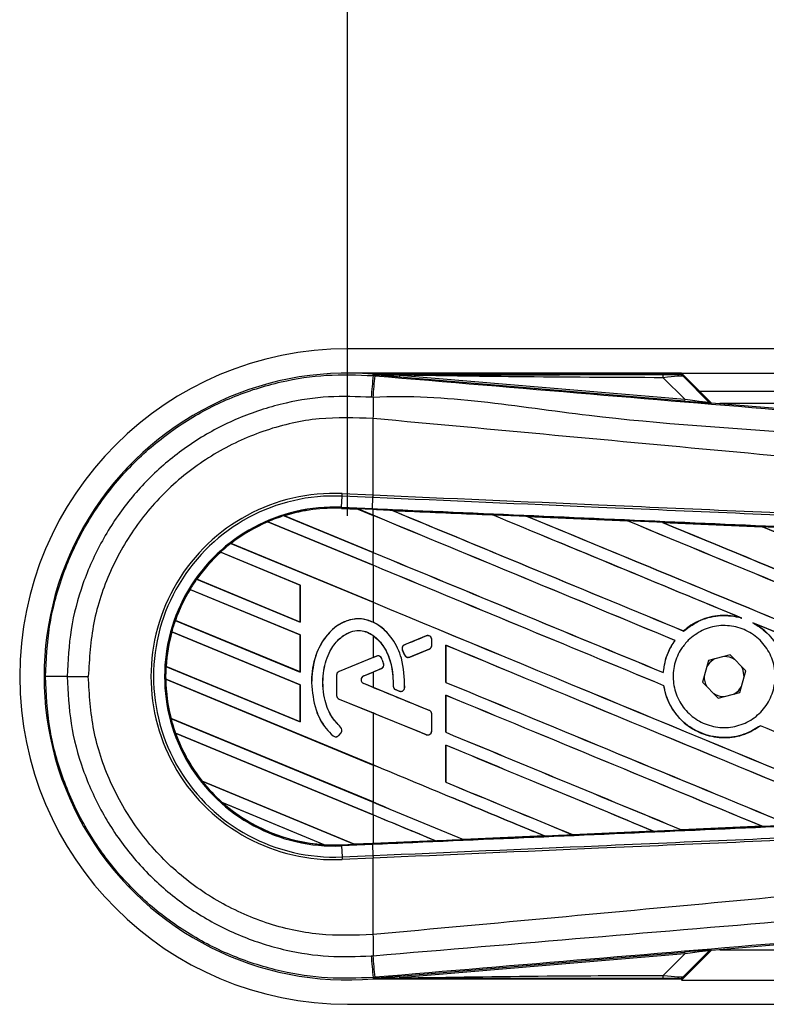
# Model space of a CAD drawing. Header units: millimetres. Extents: x 0 to 420, y 0 to 297.
# Tile 6 of 13: x 56 to 65, y 227 to 239. Entities that reach past the tile are written whole.
import ezdxf

# ---------------------------------------------------------------- set-up
doc = ezdxf.new("R2010")
doc.units = ezdxf.units.MM
doc.layers.add('QUOTE', color=174, linetype='Continuous')
doc.styles.add('SLDTEXTSTYLE3', font='TXT', dxfattribs={"width": 0.75})
doc.dimstyles.new('SLDDIMSTYLE0', dxfattribs={"dimtxt": 3, "dimasz": 3, "dimexe": 0, "dimexo": 0.0625, "dimgap": 0.75, "dimtad": 1, "dimlfac": 6.621921, "dimrnd": 1e-09, "dimzin": 12, "dimdsep": 46, "dimtxsty": 'SLDTEXTSTYLE3', "dimsah": 1, "dimcen": 0.09, "dimadec": 0, "dimazin": 3, "dimtfac": 1, "dimtdec": 3, "dimtofl": 0, "dimtmove": 0, "dimatfit": 3, "dimfxl": 0, "dimfrac": 2, "dimtolj": 1, "dimtzin": 12, "dimarcsym": 0})

# ---------------------------------------------------------------- blocks, each defined once
blk = doc.blocks.new('_D')
at = {"layer": 'QUOTE'}
for p, q in [((60.114, 232.667), (60.114, 249.166)), ((211.127, 232.667), (211.127, 249.166)), ((211.127, 247.166), (60.114, 247.166))]:
    blk.add_line(p, q, dxfattribs=at)
for points in [[(60.114, 247.166), (63.114, 246.666), (63.114, 247.666)], [(211.127, 247.166), (208.127, 247.666), (208.127, 246.666)]]:
    blk.add_solid(points, dxfattribs=at)
at = {"layer": 'QUOTE', "insert": (131.187, 251.034), "char_height": 3, "attachment_point": 1, "style": 'SLDTEXTSTYLE3'}
blk.add_mtext('1000', dxfattribs=at)

msp = doc.modelspace()

# ---------------------------------------------------------------- linework, layer by layer
at = {"color": 7, "linetype": 'Continuous', "lineweight": 25}
for p, q in [((205.4823, 234.7443), (60.1138, 234.7443)), ((64.2666, 234.4423), (60.1138, 234.4423)), ((64.2666, 234.4423), (205.3888, 234.4423)), ((64.6351, 234.0738), (64.2666, 234.4423)), ((60.4294, 234.4107), (60.4309, 234.4283)), ((60.4294, 234.4107), (60.4539, 234.4086)), ((60.4309, 234.4283), (60.4316, 234.4282)), ((60.4316, 234.4283), (60.4316, 234.4282)), ((60.4389, 234.421), (60.4316, 234.4283)), ((64.2597, 234.4283), (60.4316, 234.4283)), ((60.439, 234.4203), (60.4316, 234.4282)), ((60.439, 234.4203), (60.4389, 234.421)), ((60.7603, 234.4161), (60.7583, 234.3932)), ((64.3022, 234.0944), (60.7583, 234.3932)), ((60.7603, 234.4161), (64.3042, 234.1173)), ((64.3042, 234.1173), (64.0387, 234.3845)), ((64.6079, 234.0868), (64.2712, 234.4235)), ((64.287, 234.4023), (64.6055, 234.0817)), ((64.4932, 234.2158), (205.3888, 234.2158)), ((64.3042, 234.1173), (64.3022, 234.0944)), ((64.6055, 234.0817), (64.6079, 234.0868)), ((64.6361, 234.0737), (64.6338, 234.0686)), ((64.6361, 234.0737), (73.5937, 233.3184)), ((88.0513, 234.0648), (64.7423, 234.0648)), ((60.4292, 233.8768), (60.429, 233.8768)), ((60.4292, 232.926), (60.4292, 233.8768)), ((60.0382, 232.7733), (60.0442, 232.9107)), ((60.0442, 232.9107), (60.0456, 232.9428)), ((60.4278, 232.894), (60.0442, 232.9107)), ((60.0456, 232.9428), (60.4292, 232.926)), ((60.4226, 232.7565), (60.4286, 232.8939)), ((60.4278, 232.894), (60.4292, 232.926)), ((60.4286, 232.8939), (60.4278, 232.894)), ((60.43, 232.926), (60.4292, 232.926)), ((60.0376, 232.7601), (60.0382, 232.7733)), ((60.0376, 232.7601), (60.2391, 232.7513)), ((60.2392, 232.7513), (60.0376, 232.7601)), ((60.0376, 232.7601), (60.0376, 232.7601)), ((60.0376, 232.7601), (60.0376, 232.7588)), ((60.0376, 232.7588), (60.2408, 232.7499)), ((60.0382, 232.7733), (60.4226, 232.7565)), ((60.4221, 232.7433), (60.2391, 232.7513)), ((60.4292, 232.6726), (60.2391, 232.7513)), ((60.2408, 232.7499), (60.2392, 232.7513)), ((60.2408, 232.7499), (60.4292, 232.6719)), ((60.4292, 232.743), (60.4221, 232.7433)), ((60.4292, 232.6726), (60.4292, 232.743)), ((60.6707, 232.7324), (60.6705, 232.7325)), ((60.6707, 232.7324), (60.6761, 232.7309)), ((59.3261, 232.6682), (60.4292, 232.2113)), ((59.3262, 232.6682), (59.3261, 232.6682)), ((59.329, 232.6677), (59.3262, 232.6682)), ((60.4292, 232.212), (59.329, 232.6677)), ((60.4292, 232.6719), (60.4292, 232.212)), ((61.9155, 232.678), (61.9156, 232.6779)), ((61.9172, 232.6766), (61.9156, 232.6779)), ((62.3478, 232.659), (63.5923, 232.6043)), ((62.3479, 232.6589), (62.3478, 232.659)), ((62.3479, 232.6589), (62.3533, 232.6574)), ((63.5923, 232.6043), (63.5925, 232.6042)), ((63.5941, 232.6028), (63.5925, 232.6042)), ((59.1217, 232.593), (59.1226, 232.592)), ((59.1217, 232.593), (59.1217, 232.593)), ((60.4292, 232.0514), (59.1217, 232.593)), ((59.1226, 232.592), (60.4292, 232.0507)), ((64.0265, 232.5851), (65.2695, 232.5302)), ((64.0268, 232.585), (64.0265, 232.5851)), ((64.0268, 232.585), (64.0322, 232.5835)), ((65.2695, 232.5302), (65.2699, 232.53)), ((65.2714, 232.5287), (65.2699, 232.53)), ((58.6618, 232.3222), (60.4292, 231.5902)), ((58.6619, 232.3222), (58.6618, 232.3222)), ((58.6638, 232.3221), (58.6619, 232.3222)), ((60.4292, 231.5909), (58.6638, 232.3221)), ((59.5244, 231.8051), (58.5345, 232.2151)), ((58.5345, 232.2151), (58.5346, 232.2151)), ((58.5346, 232.2151), (58.5354, 232.2141)), ((58.5354, 232.2141), (59.5231, 231.8049)), ((60.4292, 232.0514), (60.4292, 232.2113)), ((60.4292, 232.0507), (60.4292, 231.5909)), ((58.2361, 231.8774), (59.5244, 231.3438)), ((58.2362, 231.8774), (58.2361, 231.8774)), ((58.2378, 231.8775), (58.2362, 231.8774)), ((59.5231, 231.3451), (58.2378, 231.8775)), ((59.5244, 231.1839), (58.1537, 231.7517)), ((58.1537, 231.7517), (58.1538, 231.7517)), ((58.1538, 231.7517), (58.1546, 231.7506)), ((58.1546, 231.7506), (59.5231, 231.1838)), ((59.5244, 231.8051), (59.5231, 231.8049)), ((59.5231, 231.8049), (59.5231, 231.3451)), ((59.5244, 231.3438), (59.5244, 231.8051)), ((60.4292, 231.5902), (60.4292, 231.3431)), ((64.9995, 231.3991), (65.0164, 231.3928)), ((57.9726, 231.3662), (57.9712, 231.3661)), ((57.9712, 231.3661), (59.5244, 230.7227)), ((57.9712, 231.3661), (57.9712, 231.3661)), ((59.5231, 230.7239), (57.9726, 231.3662)), ((59.5231, 231.3451), (59.5244, 231.3438)), ((65.1532, 231.3361), (65.1697, 231.3286)), ((59.5244, 230.5628), (57.9267, 231.2246)), ((57.9267, 231.2246), (57.9277, 231.2235)), ((57.9267, 231.2246), (57.9267, 231.2246)), ((57.9277, 231.2235), (59.5231, 230.5626)), ((59.5244, 231.1839), (59.5231, 231.1838)), ((59.5231, 231.1838), (59.5231, 230.7239)), ((59.5244, 230.7227), (59.5244, 231.1839)), ((60.4292, 231.1782), (60.4292, 230.9027)), ((61.0909, 231.1721), (60.8218, 231.0622)), ((61.0909, 231.1721), (61.0907, 231.1728)), ((64.2909, 231.2334), (64.2901, 231.2345)), ((60.8218, 231.0622), (60.8216, 231.0629)), ((61.1594, 231.0548), (61.1594, 231.1262)), ((61.1594, 231.1262), (61.16, 231.1262)), ((61.1594, 231.0548), (61.16, 231.0548)), ((61.16, 231.0548), (61.16, 231.1262)), ((61.334, 231.0555), (61.334, 230.5943)), ((61.3353, 231.0543), (61.334, 231.0555)), ((61.3353, 230.5944), (61.3353, 231.0543)), ((64.1828, 231.1166), (64.1845, 231.1166)), ((60.4292, 230.9027), (60.0077, 230.7306)), ((60.4729, 230.9198), (60.0079, 230.73)), ((60.4729, 230.9198), (60.4727, 230.9204)), ((60.5376, 230.8927), (60.5382, 230.893)), ((60.795, 230.9967), (60.7943, 230.9964)), ((60.8204, 230.9357), (60.7943, 230.9964)), ((60.795, 230.9967), (60.821, 230.936)), ((60.821, 230.936), (60.8204, 230.9357)), ((60.8854, 230.9096), (61.1285, 231.0089)), ((60.8854, 230.9096), (60.8857, 230.909)), ((61.1285, 231.0089), (61.1287, 231.0083)), ((64.8706, 230.9356), (64.6002, 230.8665)), ((65.0655, 230.736), (64.8706, 230.9356)), ((57.8562, 230.7933), (57.8549, 230.7931)), ((57.8549, 230.7931), (59.5244, 230.1015)), ((57.8549, 230.7931), (57.8549, 230.7931)), ((59.5231, 230.1028), (57.8562, 230.7933)), ((60.313, 230.6759), (60.5327, 230.7656)), ((60.5327, 230.7656), (60.533, 230.765)), ((60.5614, 230.8261), (60.5621, 230.8263)), ((64.6002, 230.8665), (64.5249, 230.5979)), ((56.6268, 230.6669), (56.8895, 230.6669)), ((59.5231, 230.7239), (59.5244, 230.7227)), ((59.9764, 230.684), (59.9764, 230.4323)), ((59.9771, 230.684), (59.9764, 230.684)), ((59.9771, 230.684), (59.9771, 230.4323)), ((60.0079, 230.73), (60.0077, 230.7306)), ((60.313, 230.6759), (60.3132, 230.6753)), ((60.3132, 230.6753), (60.4292, 230.7227)), ((60.4292, 230.7227), (60.4292, 230.5324)), ((64.0385, 230.7168), (64.0373, 230.718)), ((64.9901, 230.4674), (65.0655, 230.736)), ((65.0443, 230.6603), (65.0444, 230.6669)), ((57.8513, 230.6347), (57.8514, 230.6347)), ((60.4292, 229.5669), (57.8513, 230.6347)), ((57.8514, 230.6347), (57.8527, 230.6334)), ((57.8527, 230.6334), (60.4292, 229.5662)), ((59.5244, 230.5628), (59.5231, 230.5626)), ((59.5231, 230.5626), (59.5231, 230.1028)), ((59.5244, 230.1015), (59.5244, 230.5628)), ((59.6642, 230.5884), (59.6635, 230.5884)), ((60.313, 230.5791), (60.3132, 230.5797)), ((61.1285, 230.2462), (60.313, 230.5791)), ((60.4292, 230.5324), (60.3132, 230.5797)), ((60.6804, 230.55), (60.6797, 230.55)), ((60.8226, 230.5291), (60.8232, 230.5291)), ((61.334, 230.5943), (61.3353, 230.5944)), ((64.0442, 230.5529), (64.0455, 230.5531)), ((64.5249, 230.5979), (64.7198, 230.3983)), ((59.9771, 230.4323), (59.9764, 230.4323)), ((60.7109, 230.5042), (60.7106, 230.5036)), ((60.7109, 230.5042), (60.7538, 230.4862)), ((60.7538, 230.4862), (60.7536, 230.4856)), ((61.334, 230.4344), (61.334, 229.9731)), ((61.3353, 230.4331), (61.334, 230.4344)), ((61.3353, 229.9733), (61.3353, 230.4331)), ((64.7198, 230.3983), (64.9901, 230.4674)), ((60.0079, 230.3864), (60.0077, 230.3858)), ((60.0077, 230.3858), (60.4292, 230.2137)), ((60.0079, 230.3864), (61.0909, 229.9442)), ((60.4292, 230.2137), (60.4292, 229.5669)), ((61.1285, 230.2462), (61.1287, 230.2468)), ((61.1594, 229.9902), (61.1594, 230.2002)), ((61.1594, 230.2002), (61.16, 230.2002)), ((61.16, 229.9902), (61.16, 230.2002)), ((57.9181, 230.1465), (57.9168, 230.1463)), ((57.9168, 230.1463), (60.4292, 229.1056)), ((57.9168, 230.1463), (57.9168, 230.1463)), ((60.4292, 229.1064), (57.9181, 230.1465)), ((59.5231, 230.1028), (59.5244, 230.1015)), ((60.0257, 230.0376), (60.0262, 230.0381)), ((65.2452, 230.0557), (65.246, 230.0547)), ((57.9728, 229.9633), (57.9728, 229.9632)), ((60.4292, 228.9458), (57.9728, 229.9633)), ((57.9728, 229.9632), (57.9747, 229.9617)), ((57.9747, 229.9617), (60.4292, 228.9451)), ((59.933, 229.9299), (59.9326, 229.9294)), ((60.0038, 229.9354), (60.0313, 229.9683)), ((60.0038, 229.9354), (60.0043, 229.935)), ((60.0043, 229.935), (60.0318, 229.9679)), ((60.0313, 229.9683), (60.0318, 229.9679)), ((61.0909, 229.9442), (61.0907, 229.9436)), ((61.1594, 229.9902), (61.16, 229.9902)), ((61.334, 229.9731), (61.3353, 229.9733)), ((61.334, 229.8132), (61.334, 229.352)), ((61.3353, 229.812), (61.334, 229.8132)), ((61.3353, 229.3522), (61.3353, 229.812)), ((60.4292, 229.5662), (60.4292, 229.1064)), ((58.3053, 229.3643), (60.1969, 228.5807)), ((58.3053, 229.3643), (58.3053, 229.3643)), ((58.307, 229.3643), (58.3053, 229.3643)), ((60.1955, 228.582), (58.307, 229.3643)), ((61.334, 229.352), (61.3353, 229.3522)), ((59.8239, 228.5754), (58.5537, 229.1015)), ((58.5537, 229.1015), (58.5539, 229.1014)), ((58.5539, 229.1014), (58.559, 229.0986)), ((58.559, 229.0986), (59.8181, 228.577)), ((60.4292, 228.9458), (60.4292, 229.1056)), ((60.4292, 228.9451), (60.4292, 228.5922)), ((65.2642, 228.8049), (65.2684, 228.8038)), ((61.5533, 228.6401), (62.5597, 228.6843)), ((62.5598, 228.6842), (61.5534, 228.64)), ((62.5553, 228.6854), (62.5597, 228.6843)), ((62.5597, 228.6843), (62.5598, 228.6842)), ((62.9095, 228.6996), (62.9082, 228.7009)), ((62.9096, 228.6996), (62.9095, 228.6996)), ((63.9147, 228.7438), (62.9096, 228.6996)), ((63.9102, 228.745), (63.9145, 228.7439)), ((63.9145, 228.7439), (63.9147, 228.7438)), ((64.2655, 228.7594), (64.2642, 228.7606)), ((64.2657, 228.7593), (64.2655, 228.7594)), ((65.2688, 228.8037), (64.2657, 228.7593)), ((65.2684, 228.8038), (65.2688, 228.8037)), ((59.8181, 228.577), (59.8238, 228.5754)), ((59.8238, 228.5754), (59.8239, 228.5754)), ((60.0376, 228.5738), (60.1969, 228.5807)), ((60.0376, 228.5738), (60.0382, 228.5606)), ((60.4226, 228.5774), (60.0382, 228.5606)), ((60.0382, 228.5606), (60.0442, 228.4232)), ((60.1955, 228.582), (60.4292, 228.5922)), ((60.1968, 228.5808), (60.1955, 228.582)), ((60.1968, 228.5808), (60.4221, 228.5906)), ((60.4221, 228.5906), (60.1969, 228.5807)), ((60.4292, 228.5909), (60.4221, 228.5906)), ((60.4221, 228.5906), (60.4221, 228.5906)), ((60.4226, 228.5774), (60.4286, 228.44)), ((61.2042, 228.6248), (60.4292, 228.5909)), ((61.1997, 228.6259), (61.204, 228.6248)), ((61.204, 228.6248), (61.2042, 228.6248)), ((61.5533, 228.6401), (61.552, 228.6413)), ((61.5534, 228.64), (61.5533, 228.6401)), ((60.0442, 228.4232), (60.4278, 228.4399)), ((60.4278, 228.4399), (60.4286, 228.44)), ((60.4278, 228.4399), (60.4292, 228.4079)), ((60.0442, 228.4232), (60.0456, 228.3911)), ((60.4292, 228.4079), (60.0456, 228.3911)), ((60.4292, 228.4079), (60.43, 228.4079)), ((60.4292, 227.4571), (60.4292, 228.4079)), ((73.5937, 228.0155), (64.6361, 227.2602)), ((60.4292, 227.4571), (60.429, 227.4571)), ((60.7583, 226.9407), (64.3022, 227.2395)), ((64.3042, 227.2166), (60.7603, 226.9178)), ((64.0387, 226.9494), (64.3042, 227.2166)), ((64.2666, 226.8916), (64.6351, 227.2601)), ((64.2712, 226.9104), (64.6079, 227.2471)), ((64.6055, 227.2522), (64.287, 226.9316)), ((64.3022, 227.2395), (64.3042, 227.2166)), ((64.6079, 227.2471), (64.6055, 227.2522)), ((64.6338, 227.2653), (64.6361, 227.2602)), ((64.7423, 227.2691), (88.0513, 227.2691)), ((60.454, 226.9253), (60.4294, 226.9232)), ((60.4294, 226.9232), (60.4309, 226.9056)), ((60.4316, 226.9057), (60.4309, 226.9056)), ((60.4316, 226.9057), (60.439, 226.9136)), ((60.4389, 226.9129), (60.4316, 226.9056)), ((60.4316, 226.9057), (60.4316, 226.9056)), ((60.4316, 226.9056), (64.2597, 226.9056)), ((60.4389, 226.9129), (60.439, 226.9136)), ((60.7583, 226.9407), (60.7603, 226.9178)), ((64.2666, 226.8916), (204.8858, 226.8916)), ((60.1138, 226.5896), (205.4823, 226.5896))]:
    msp.add_line(p, q, dxfattribs=at)
at = {"color": 7, "linetype": 'Continuous', "lineweight": 25, "flags": 128}
for points in [[(60.7603, 234.4161), (60.5803, 234.4189), (60.4389, 234.421)], [(60.4221, 232.7433), (60.4221, 232.7437), (60.4221, 232.7445), (60.4222, 232.7456), (60.4222, 232.7471), (60.4223, 232.749), (60.4224, 232.7512), (60.4225, 232.7537), (60.4226, 232.7565)], [(64.6764, 230.886), (64.619, 230.8431), (64.579, 230.7908)], [(65.0444, 230.6669), (65.0254, 230.7623), (65.0106, 230.7922)], [(64.914, 230.4479), (64.9714, 230.4908), (65.0114, 230.5431)], [(60.4389, 226.9129), (60.6189, 226.9156), (60.7603, 226.9178)]]:
    msp.add_lwpolyline(points, dxfattribs=at)
at = {"color": 7, "linetype": 'Continuous', "lineweight": 25}
for centre, radius, start, end in [((60.1138, 230.6669), 4.0774, 90, 270), ((60.1138, 230.6669), 3.7747, 85.18028, 274.81972), ((448.999, 201.4374), 389.966, 175.149606, 175.189291), ((-70.5318, 245.2436), 131.4331, 355.15357, 355.271316), ((63.8776, 234.3907), 0.1612, 357.77119, 11.51783), ((104.032, 233.611), 43.6038, 179.30553, 179.65067), ((64.6376, 234.1137), 0.0453, 225.00164, 265.17864), ((59.9462, 230.6669), 2.278, 87.5, 272.5), ((59.9462, 230.6669), 2.2459, 87.5, 272.5), ((59.9462, 230.6669), 2.1083, 87.5, 272.5), ((59.9462, 230.6669), 2.0952, 87.5, 107.21651), ((59.9462, 230.6669), 2.0951, 87.5, 107.2149), ((59.9462, 230.6669), 2.0938, 87.5, 107.14432), ((59.9462, 230.6669), 2.0952, 107.21651, 113.17547), ((59.9462, 230.6669), 2.0952, 113.17547, 127.80908), ((59.9462, 230.6669), 2.0951, 113.17491, 127.80821), ((59.9462, 230.6669), 2.0938, 113.16504, 127.76752), ((59.9462, 230.6669), 2.0952, 127.80908, 132.36028), ((59.9462, 230.6669), 2.0952, 132.36028, 144.70717), ((59.9462, 230.6669), 2.0951, 132.36013, 144.70666), ((59.9462, 230.6669), 2.0938, 132.36308, 144.68039), ((59.9462, 230.6669), 2.0952, 144.70717, 148.81902), ((59.9462, 230.6669), 2.0952, 148.81902, 160.50758), ((59.9462, 230.6669), 2.0951, 148.81915, 160.50735), ((59.9462, 230.6669), 2.0938, 148.83169, 160.49144), ((59.9462, 230.6669), 2.0952, 160.50758, 164.56307), ((59.9462, 230.6669), 2.0952, 164.56307, 176.54814), ((59.9462, 230.6669), 2.0951, 164.56347, 176.54818), ((59.9462, 230.6669), 2.0938, 164.58576, 176.54166), ((61.1097, 231.1262), 0.0496, 0, 112.20926), ((60.8406, 231.0163), 0.0496, 112.20926, 203.24584), ((61.1097, 231.0548), 0.0496, 292.20927, 0), ((60.4917, 230.8738), 0.0496, 22.3787, 112.20929), ((60.8666, 230.9556), 0.0496, 203.24584, 292.20927), ((64.7952, 230.6669), 0.2492, 58.46951, 90.18729), ((59.9462, 230.6669), 2.0952, 176.54814, 180.8818), ((60.514, 230.8116), 0.0496, 292.20926, 16.93498), ((56.5711, 10.5523), 220.1146, 89.985518, 90.05581), ((60.0267, 230.684), 0.0503, 112.20929, 180), ((60.0267, 230.684), 0.0496, 112.20929, 180), ((60.3328, 230.6275), 0.0523, 112.20926, 247.79071), ((60.3328, 230.6275), 0.0516, 112.20926, 247.79071), ((64.7952, 230.6669), 0.2492, 178.46951, 210.18729), ((59.9462, 230.6669), 2.0952, 180.8818, 194.38831), ((59.9462, 230.6669), 2.0951, 180.88252, 194.38869), ((59.9462, 230.6669), 2.0938, 180.91722, 194.39314), ((60.73, 230.55), 0.0496, 180.035, 247.29049), ((60.773, 230.532), 0.0496, 247.29049, 356.67135), ((60.0267, 230.4323), 0.0503, 180, 247.79071), ((60.0267, 230.4323), 0.0496, 180, 247.79071), ((64.7952, 230.6669), 0.2492, 238.46951, 270.18729), ((61.1097, 230.2002), 0.0496, 0, 67.79071), ((59.9462, 230.6669), 2.0952, 194.38831, 199.62504), ((59.9932, 230.0001), 0.0496, 320.16689, 48.97709), ((59.9932, 230.0001), 0.0503, 320.16689, 48.97709), ((59.9462, 230.6669), 2.0952, 199.62504, 218.44471), ((59.9462, 230.6669), 2.0951, 199.6263, 218.44589), ((59.9462, 230.6669), 2.0938, 199.68237, 218.47326), ((59.9657, 229.9672), 0.0503, 228.8059, 320.16689), ((59.9657, 229.9672), 0.0496, 228.8059, 320.16689), ((61.1097, 229.9902), 0.0496, 247.79071, 0), ((59.9462, 230.6669), 2.0952, 218.44471, 228.34691), ((59.9462, 230.6669), 2.0952, 228.34691, 266.65309), ((59.9462, 230.6669), 2.0951, 228.35056, 266.64944), ((59.9462, 230.6669), 2.0938, 228.50755, 266.49245), ((59.9462, 230.6669), 2.0952, 266.65309, 272.5), ((104.032, 227.7229), 43.6038, 180.34933, 180.69448), ((64.6376, 227.2202), 0.0453, 94.82136, 134.99836), ((448.999, 259.8965), 389.966, 184.810709, 184.850394), ((-85.8132, 214.8015), 146.7687, 4.738282, 4.843724), ((63.8776, 226.9432), 0.1612, 348.48217, 2.22881)]:
    msp.add_arc(centre, radius, start, end, dxfattribs=at)
for centre, major_axis, ratio, start_param, end_param in [((63.9135, 234.4251), (0.3201, -0.0007), 0.0065928, 5.1035854, 6.2804722), ((63.9135, 234.3496), (0.374, 0.0519), 0.0487304, 0.0458928, 1.2227796), ((64.0979, 234.1151), (0.5359, -0.0465), 0.0060141, 5.1041157, 6.2810026), ((64.1017, 234.1602), (0.5039, -0.0789), 0.0239119, 5.1295592, 6.306446), ((64.64, 234.1188), (0.0191, 0.0411), 0.9999568, 2.7909675, 3.4922178), ((60.1168, 232.802), (0.1224, -0.0507), 0.0029846, 0.0092528, 0.0351255), ((60.4292, 234.056), (129.5387, -53.6608), 0.0080625, 4.7175918, 4.7455439), ((60.4292, 230.4797), (129.4638, -5.6542), 0.0174384, 1.5600642, 1.5696511), ((60.4292, 234.056), (129.4631, -53.6295), 0.0080625, 4.7176356, 4.7455551), ((60.4292, 231.449), (129.5387, -53.6608), 0.0080625, 1.5451428, 1.5741362), ((60.4292, 231.449), (129.4631, -53.6295), 0.0080625, 1.5451387, 1.5741362), ((60.4292, 232.0701), (129.5387, -53.6608), 0.0080625, 1.538717, 1.5626622), ((60.4292, 232.0701), (129.4631, -53.6295), 0.0080625, 1.5388271, 1.5626424), ((60.4292, 234.6772), (129.5387, -53.6608), 0.0080625, 4.73054, 4.7977625), ((60.4292, 234.6772), (129.4631, -53.6295), 0.0080625, 4.7305916, 4.797783), ((60.4292, 230.4797), (129.4638, -5.6542), 0.0174384, 1.5471095, 1.5566952), ((60.4292, 232.6912), (129.5387, -53.6608), 0.0080625, 1.4844685, 1.5497155), ((60.4292, 232.6912), (129.4631, -53.6295), 0.0080625, 1.4844738, 1.5496877), ((60.4292, 235.2983), (129.5387, -53.6608), 0.0080625, 4.7435023, 4.8082676), ((60.4292, 235.2983), (129.4631, -53.6295), 0.0080625, 4.7435622, 4.8082852), ((60.4292, 230.4797), (129.4638, -5.6542), 0.0174384, 1.534147, 1.5437245), ((60.4292, 233.3124), (129.5387, -53.6608), 0.0080625, 1.4920007, 1.5367618), ((60.4292, 233.3124), (129.4631, -53.6295), 0.0080625, 1.491968, 1.5367252), ((60.4292, 233.4349), (129.4631, -53.6295), 0.0080625, 4.7157288, 4.7436017), ((60.4292, 233.4349), (129.5387, -53.6608), 0.0080625, 4.7157288, 4.743595), ((60.4292, 230.8278), (129.5387, -53.6608), 0.0080625, 1.5462162, 1.5741362), ((60.4292, 230.8278), (129.4631, -53.6295), 0.0080625, 1.54621, 1.5741362), ((60.4292, 232.8138), (129.4631, -53.6295), 0.0080625, 4.7157288, 4.7663143), ((60.4292, 232.8138), (129.5387, -53.6608), 0.0080625, 4.7157288, 4.7662988), ((60.4292, 232.0701), (129.5387, -53.6608), 0.0080625, 1.4949342, 1.5376601), ((60.4292, 232.0701), (129.4631, -53.6295), 0.0080625, 1.4949375, 1.5375119), ((60.4292, 232.1237), (129.5387, 52.8922), 0.0080793, 4.7121189, 4.7141966), ((60.4292, 230.2067), (129.5387, -53.6608), 0.0080625, 1.5263102, 1.5671512), ((60.4292, 230.2067), (129.4631, -53.6295), 0.0080625, 1.5263198, 1.5671374), ((60.4292, 232.1237), (129.5387, 52.8923), 0.0080793, 4.7090901, 4.7094257), ((60.4292, 229.5016), (129.5387, 52.8922), 0.0080793, 1.5620973, 1.5639738), ((60.4292, 229.5016), (129.5387, 52.8922), 0.0080793, 1.5666964, 1.5674975), ((60.4292, 231.7535), (129.5387, -52.8923), 0.0080793, 4.7156879, 4.721088), ((60.4292, 232.1927), (129.5387, -53.6608), 0.0080625, 4.7227138, 4.7558224), ((60.4292, 232.1927), (129.4631, -53.6295), 0.0080625, 4.7227276, 4.7558335), ((60.4292, 229.3959), (129.5386, -54.2166), 0.0080502, 1.5716616, 1.5719933), ((60.4292, 229.5856), (129.5387, -53.6608), 0.0080625, 1.5367672, 1.5671512), ((60.4292, 229.5856), (129.4631, -53.6295), 0.0080625, 1.5367814, 1.5671374), ((60.4292, 228.9926), (129.5387, -52.8923), 0.0080793, 1.5689888, 1.5740952), ((60.4292, 230.8278), (129.5387, -53.6608), 0.0080625, 1.5158534, 1.5369497), ((60.4292, 230.8278), (129.4631, -53.6295), 0.0080625, 1.5158593, 1.5369218), ((60.4292, 231.5715), (129.5387, -53.6608), 0.0080625, 4.7227138, 4.7453492), ((60.4292, 231.5715), (129.4631, -53.6295), 0.0080625, 4.7227276, 4.7453552), ((60.4292, 228.9644), (129.5387, -53.6608), 0.0080625, 1.5472259, 1.5671512), ((60.4292, 228.9644), (129.4631, -53.6295), 0.0080625, 1.5472453, 1.5671374), ((60.4292, 228.3433), (129.5387, -53.6608), 0.0080625, 1.5576876, 1.5741362), ((60.4292, 228.3433), (129.4631, -53.6295), 0.0080625, 1.5577128, 1.5741362), ((60.4292, 230.9504), (129.5387, -53.6608), 0.0080625, 4.7227138, 4.7348779), ((60.4292, 230.9504), (129.4631, -53.6295), 0.0080625, 4.7227276, 4.7348783), ((60.4292, 230.3293), (129.4631, -53.6295), 0.0080625, 4.7157288, 4.7244015), ((60.4292, 230.3293), (129.5387, -53.6608), 0.0080625, 4.7157288, 4.724407), ((60.4292, 227.7222), (129.5387, -53.6608), 0.0080625, 1.5681537, 1.5741362), ((60.4292, 227.7222), (129.4631, -53.6295), 0.0080625, 1.5681848, 1.5741362), ((60.4292, 230.8542), (129.4638, 5.6542), 0.0174384, 4.7412538, 4.7489822), ((60.4292, 230.8542), (129.4638, 5.6542), 0.0174384, 4.7203001, 4.7280508), ((60.4292, 230.8542), (129.4638, 5.6542), 0.0174384, 4.7307768, 4.7385182), ((60.2959, 228.5398), (0.099, -0.041), 0.0036879, 3.1511368, 3.1770094), ((60.4292, 230.8542), (129.4638, 5.6542), 0.0174384, 4.7116274, 4.7175787), ((64.0979, 227.2188), (0.5359, 0.0465), 0.0060141, 0.0021827, 1.1790696), ((64.1017, 227.1737), (0.5039, 0.0789), 0.0239119, 6.2599246, 7.4368114), ((64.64, 227.215), (-0.0191, 0.0411), 0.9999568, 5.9325602, 6.6338104), ((63.9135, 226.9087), (0.3201, 0.0007), 0.0065928, 0.0027131, 1.1795999), ((63.9135, 226.9843), (0.374, -0.0519), 0.0487304, 5.0604057, 6.2372925)]:
    msp.add_ellipse(centre, major_axis=major_axis, ratio=ratio, start_param=start_param, end_param=end_param, dxfattribs=at)
for points, knots in [([(56.3567, 230.6669), (56.3668, 230.8751), (56.3871, 231.2975), (56.5509, 231.9107), (56.8101, 232.4939), (57.1623, 233.0203), (57.6014, 233.4844), (58.1076, 233.8645), (58.6756, 234.1575), (59.2607, 234.3414), (59.8532, 234.4335), (60.2359, 234.4183), (60.4294, 234.4107)], [0, 0, 0, 0, 0.100465, 0.2038434, 0.3043094, 0.4076889, 0.5081552, 0.611535, 0.7120023, 0.8153833, 0.9066108, 1, 1, 1, 1]), ([(60.4389, 234.421), (61.11, 234.4214), (62.3084, 234.4221), (63.5078, 234.4227), (64.0355, 234.4229)], [0, 0, 0, 0, 0.5600269, 1, 1, 1, 1]), ([(60.7583, 234.3932), (60.7275, 234.3958), (60.6361, 234.4035), (60.5286, 234.4126), (60.454, 234.419), (60.439, 234.4203)], [0, 0, 0, 0, 0.2892673, 0.8568296, 1, 1, 1, 1]), ([(60.4539, 234.4086), (61.3465, 234.3334), (63.1315, 234.183), (65.8083, 233.9581), (69.2952, 233.6656), (71.8832, 233.4494), (73.5819, 233.3076)], [0, 0, 0, 0, 0.20362021, 0.40724063, 0.61094774, 1, 1, 1, 1]), ([(64.0387, 234.3845), (63.4268, 234.387), (62.3341, 234.3916), (61.2412, 234.4086), (60.7603, 234.4161)], [0, 0, 0, 0, 0.55997408, 1, 1, 1, 1]), ([(64.2336, 234.4244), (64.2359, 234.4251), (64.24, 234.4264), (64.2537, 234.4277), (64.2597, 234.4283)], [0, 0, 0, 0, 0.5593923, 1, 1, 1, 1]), ([(64.287, 234.4023), (64.2781, 234.4093), (64.2623, 234.4218), (64.2423, 234.4236), (64.2336, 234.4244)], [0, 0, 0, 0, 0.56, 1, 1, 1, 1]), ([(64.2712, 234.4235), (64.2702, 234.4244), (64.2678, 234.4265), (64.2637, 234.428), (64.2608, 234.4282), (64.2597, 234.4283)], [0, 0, 0, 0, 0.3193957, 0.7481913, 1, 1, 1, 1]), ([(64.2712, 234.4235), (64.2761, 234.4176), (64.2848, 234.4071), (64.2863, 234.4038), (64.287, 234.4023)], [0, 0, 0, 0, 0.560586, 1, 1, 1, 1]), ([(60.4067, 234.1415), (60.2292, 234.1485), (59.8741, 234.1625), (59.3268, 234.0786), (58.7819, 233.907), (58.2563, 233.638), (57.7846, 233.2832), (57.3777, 232.8557), (57.0496, 232.3648), (56.8086, 231.8266), (56.6561, 231.255), (56.6365, 230.863), (56.6268, 230.6669)], [0, 0, 0, 0, 0.0923036, 0.1846071, 0.2865385, 0.3884688, 0.490398, 0.5923288, 0.694247, 0.7961664, 0.8980845, 1, 1, 1, 1]), ([(60.4314, 234.1395), (60.4314, 234.1395), (60.4232, 234.1402), (60.4149, 234.1409), (60.4067, 234.1415)], [0, 0, 0, 0, 0.00036549, 1, 1, 1, 1]), ([(73.5834, 233.0364), (71.8828, 233.1754), (69.2909, 233.3872), (65.7984, 233.7024), (63.1144, 233.8575), (61.3279, 234.1846), (60.4314, 234.1395), (60.4314, 234.1395)], [0, 0, 0, 0, 0.3887669, 0.5925279, 0.7962893, 0.9999993, 1, 1, 1, 1]), ([(60.429, 233.8768), (60.2048, 233.8848), (59.7557, 233.9009), (59.0942, 233.7508), (58.4793, 233.4723), (57.9325, 233.0751), (57.4821, 232.5702), (57.1461, 231.9845), (56.929, 231.3406), (56.9026, 230.8913), (56.8895, 230.6669)], [0, 0, 0, 0, 0.1248804, 0.2501396, 0.3746494, 0.4998125, 0.6247642, 0.7495577, 0.8749238, 1, 1, 1, 1]), ([(73.5822, 232.5854), (73.5315, 232.5936), (73.2184, 232.6438), (71.8448, 232.7837), (69.0225, 233.0751), (64.9506, 233.4586), (61.9369, 233.7373), (60.4292, 233.8768)], [0, 0, 0, 0, 0.0117013, 0.0722088, 0.3141935, 0.6568871, 1, 1, 1, 1]), ([(73.5747, 232.3206), (73.1082, 232.3409), (72.0758, 232.3859), (70.4747, 232.4558), (68.772, 232.53), (67.4935, 232.5858), (66.215, 232.6416), (64.9365, 232.6973), (62.8657, 232.7876), (61.3628, 232.8532), (60.4286, 232.8939)], [0, 0, 0, 0, 0.1067875, 0.2363437, 0.3660007, 0.4956801, 0.5280685, 0.6576247, 0.7871808, 1, 1, 1, 1]), ([(60.43, 232.926), (61.3643, 232.8852), (62.8674, 232.8197), (64.9384, 232.7294), (66.217, 232.6736), (67.4956, 232.6179), (68.7742, 232.5621), (70.4772, 232.4879), (72.0784, 232.418), (73.1109, 232.373), (73.5775, 232.3527)], [0, 0, 0, 0, 0.2128192, 0.3423754, 0.4719316, 0.50432, 0.6339994, 0.7636564, 0.8932125, 1, 1, 1, 1]), ([(60.4226, 232.7565), (60.5897, 232.7492), (61.4253, 232.7127), (62.9293, 232.6467), (64.9339, 232.5583), (66.9374, 232.4693), (68.6057, 232.3947), (70.2725, 232.3199), (71.8167, 232.2503), (73.0257, 232.1954), (73.5696, 232.1707)], [0, 0, 0, 0, 0.03806357, 0.19032226, 0.34258095, 0.49483966, 0.64709839, 0.72322599, 0.87548473, 1, 1, 1, 1]), ([(60.6705, 232.7325), (60.648, 232.7335), (60.5675, 232.737), (60.4871, 232.7405), (60.4292, 232.743)], [0, 0, 0, 0, 0.2806447, 1, 1, 1, 1]), ([(60.6705, 232.7325), (60.741, 232.7294), (61.156, 232.7113), (61.5709, 232.6931), (61.9155, 232.678)], [0, 0, 0, 0, 0.1696977, 1, 1, 1, 1]), ([(61.9156, 232.6779), (61.5848, 232.6924), (61.1699, 232.7106), (60.7549, 232.7288), (60.6707, 232.7324)], [0, 0, 0, 0, 0.7971164, 1, 1, 1, 1]), ([(62.3478, 232.659), (62.3252, 232.66), (62.2123, 232.665), (62.0682, 232.6713), (61.9467, 232.6766), (61.9155, 232.678)], [0, 0, 0, 0, 0.1567286, 0.7836435, 1, 1, 1, 1]), ([(63.5925, 232.6042), (63.371, 232.6139), (62.9562, 232.6322), (62.5413, 232.6505), (62.3479, 232.6589)], [0, 0, 0, 0, 0.5339744, 1, 1, 1, 1]), ([(64.0265, 232.5851), (64.0039, 232.5861), (63.891, 232.5911), (63.7463, 232.5975), (63.6241, 232.6029), (63.5923, 232.6043)], [0, 0, 0, 0, 0.1560477, 0.7802389, 1, 1, 1, 1]), ([(65.2699, 232.53), (65.1573, 232.535), (64.743, 232.5534), (64.3286, 232.5717), (64.0268, 232.585)], [0, 0, 0, 0, 0.2718129, 1, 1, 1, 1]), ([(65.7067, 232.5108), (65.6842, 232.5118), (65.5712, 232.5168), (65.4255, 232.5233), (65.3024, 232.5287), (65.2695, 232.5302)], [0, 0, 0, 0, 0.1549567, 0.7747838, 1, 1, 1, 1]), ([(60.4292, 231.3431), (60.3815, 231.3603), (60.288, 231.394), (60.1385, 231.3773), (59.999, 231.3172), (59.8552, 231.1961), (59.723, 230.9852), (59.6682, 230.763), (59.6644, 230.6221), (59.6635, 230.5884)], [0, 0, 0, 0, 0.1181192, 0.2313231, 0.3438681, 0.4724961, 0.6678894, 0.9204553, 1, 1, 1, 1]), ([(60.8226, 230.5291), (60.8184, 230.6529), (60.8111, 230.8661), (60.6881, 231.1271), (60.54, 231.285), (60.3877, 231.3691), (60.2403, 231.3916), (60.0986, 231.3645), (59.9499, 231.2849), (59.802, 231.1278), (59.6862, 230.884), (59.6718, 230.6901), (59.6642, 230.5884)], [0, 0, 0, 0, 0.1653636, 0.2847889, 0.379918, 0.4532243, 0.5152242, 0.5771012, 0.6445431, 0.7395039, 0.8633961, 1, 1, 1, 1]), ([(64.9995, 231.3991), (64.9572, 231.4086), (64.8317, 231.4367), (64.6142, 231.4189), (64.4167, 231.3372), (64.3203, 231.259), (64.2901, 231.2345)], [0, 0, 0, 0, 0.1712904, 0.5087548, 0.8462025, 1, 1, 1, 1]), ([(64.2909, 231.2334), (64.3599, 231.2837), (64.4981, 231.3846), (64.7541, 231.4382), (64.9291, 231.419), (65.0135, 231.3937), (65.0164, 231.3928)], [0, 0, 0, 0, 0.3283471, 0.658119, 0.9880092, 1, 1, 1, 1]), ([(60.8232, 230.5291), (60.8191, 230.653), (60.8119, 230.8665), (60.6884, 231.1265), (60.5541, 231.274), (60.4607, 231.3257), (60.4292, 231.3431)], [0, 0, 0, 0, 0.3858589, 0.6649336, 0.8871478, 1, 1, 1, 1]), ([(64.3486, 231.1177), (64.4042, 231.1629), (64.5155, 231.2533), (64.7274, 231.3092), (64.9432, 231.2963), (65.1434, 231.2113), (65.304, 231.0653), (65.4071, 230.8742), (65.4412, 230.6598), (65.4024, 230.4464), (65.2953, 230.2578), (65.1317, 230.1152), (64.9301, 230.0348), (64.7132, 230.0257), (64.5055, 230.0889), (64.3304, 230.2173), (64.2077, 230.3964), (64.1512, 230.6062), (64.1678, 230.8219), (64.242, 230.9981), (64.319, 231.0845), (64.3486, 231.1177)], [0, 0, 0, 0, 0.0537008, 0.107401, 0.161118, 0.214849, 0.268575, 0.3222758, 0.3759418, 0.429583, 0.4832243, 0.5368906, 0.5905915, 0.6443177, 0.6980486, 0.7517655, 0.8054595, 0.8591318, 0.9127903, 0.9664454, 1, 1, 1, 1]), ([(65.1532, 231.3361), (65.1975, 231.3089), (65.3144, 231.2369), (65.459, 231.062), (65.5373, 230.867), (65.5495, 230.7467), (65.5531, 230.711)], [0, 0, 0, 0, 0.2012869, 0.5312186, 0.8609815, 1, 1, 1, 1]), ([(65.5544, 230.7112), (65.5532, 230.7271), (65.5453, 230.8278), (65.4895, 231.0089), (65.3507, 231.2071), (65.2247, 231.2917), (65.1697, 231.3286)], [0, 0, 0, 0, 0.0633447, 0.4007335, 0.7381907, 1, 1, 1, 1]), ([(60.0257, 230.0376), (59.9855, 230.0809), (59.8897, 230.1841), (59.808, 230.4207), (59.7978, 230.6942), (59.8623, 230.942), (59.9717, 231.1085), (60.0882, 231.2009), (60.1971, 231.2412), (60.2952, 231.2417), (60.3867, 231.2095), (60.4975, 231.133), (60.6003, 230.9899), (60.6728, 230.7819), (60.6777, 230.6314), (60.6804, 230.55)], [0, 0, 0, 0, 0.0744353, 0.177241, 0.3086024, 0.4174643, 0.4963546, 0.5570675, 0.6030224, 0.6410452, 0.6789529, 0.7243011, 0.8099663, 0.8972232, 1, 1, 1, 1]), ([(60.0262, 230.0381), (59.986, 230.0814), (59.8903, 230.1844), (59.8086, 230.4208), (59.7985, 230.6941), (59.8629, 230.9416), (59.9721, 231.108), (60.0884, 231.2003), (60.1972, 231.2405), (60.2949, 231.241), (60.3711, 231.2148), (60.4128, 231.1886), (60.4292, 231.1782)], [0, 0, 0, 0, 0.1057973, 0.2519537, 0.4387447, 0.5935245, 0.7056507, 0.7919163, 0.8571803, 0.9111569, 0.9649703, 1, 1, 1, 1]), ([(60.4292, 231.1782), (60.4613, 231.1496), (60.5483, 231.0718), (60.6529, 230.8786), (60.6782, 230.6866), (60.6795, 230.5697), (60.6797, 230.55)], [0, 0, 0, 0, 0.1837852, 0.4983769, 0.9154383, 1, 1, 1, 1]), ([(61.16, 231.1262), (61.1595, 231.1318), (61.1584, 231.1431), (61.1497, 231.1582), (61.1369, 231.1697), (61.121, 231.1761), (61.1048, 231.1772), (61.0951, 231.1741), (61.0907, 231.1728)], [0, 0, 0, 0, 0.1719146, 0.3441327, 0.5163521, 0.6885744, 0.8607991, 1, 1, 1, 1]), ([(60.8216, 231.0629), (60.8166, 231.0603), (60.8066, 231.055), (60.7959, 231.0414), (60.7901, 231.0254), (60.7898, 231.0096), (60.793, 231.0003), (60.7943, 230.9964)], [0, 0, 0, 0, 0.2084961, 0.420751, 0.6330051, 0.8452581, 1, 1, 1, 1]), ([(61.1287, 231.0083), (61.1337, 231.0109), (61.1437, 231.0161), (61.1543, 231.0297), (61.1594, 231.0433), (61.1599, 231.0519), (61.16, 231.0548)], [0, 0, 0, 0, 0.27984956, 0.56482117, 0.8497894, 1, 1, 1, 1]), ([(64.1828, 231.1166), (64.1572, 231.0773), (64.0852, 230.9667), (64.046, 230.8248), (64.0382, 230.729), (64.0373, 230.718)], [0, 0, 0, 0, 0.3272237, 0.9225469, 1, 1, 1, 1]), ([(64.0385, 230.7168), (64.0515, 230.8015), (64.0735, 230.9453), (64.1522, 231.0667), (64.1845, 231.1166)], [0, 0, 0, 0, 0.5894269, 1, 1, 1, 1]), ([(60.5382, 230.893), (60.5356, 230.8979), (60.5303, 230.9079), (60.5167, 230.9185), (60.5006, 230.9243), (60.4852, 230.9246), (60.4763, 230.9216), (60.4727, 230.9204)], [0, 0, 0, 0, 0.2112772, 0.4263684, 0.6414599, 0.8565516, 1, 1, 1, 1]), ([(60.5614, 230.8261), (60.5597, 230.8318), (60.5561, 230.8431), (60.5484, 230.8655), (60.5419, 230.8819), (60.5376, 230.8927)], [0, 0, 0, 0, 0.2522974, 0.5045943, 1, 1, 1, 1]), ([(60.5621, 230.8263), (60.5603, 230.8319), (60.5567, 230.8433), (60.5491, 230.8657), (60.5425, 230.8821), (60.5382, 230.893)], [0, 0, 0, 0, 0.2520744, 0.5041484, 1, 1, 1, 1]), ([(60.8204, 230.9357), (60.8231, 230.9309), (60.8285, 230.921), (60.8423, 230.9105), (60.8585, 230.905), (60.8736, 230.905), (60.8823, 230.9079), (60.8857, 230.909)], [0, 0, 0, 0, 0.2131585, 0.4303443, 0.6475311, 0.8647193, 1, 1, 1, 1]), ([(60.533, 230.765), (60.5379, 230.7676), (60.5479, 230.7729), (60.5586, 230.7864), (60.5644, 230.8025), (60.5646, 230.8164), (60.5627, 230.8241), (60.5621, 230.8263)], [0, 0, 0, 0, 0.2240403, 0.4520934, 0.6801462, 0.9081986, 1, 1, 1, 1]), ([(60.4294, 226.9232), (60.2404, 226.9156), (59.8578, 226.9001), (59.271, 226.9902), (58.6813, 227.1741), (58.1178, 227.463), (57.606, 227.8454), (57.1698, 228.3042), (56.8131, 228.8345), (56.5549, 229.4118), (56.3882, 230.0302), (56.3673, 230.4526), (56.3567, 230.6669)], [0, 0, 0, 0, 0.0912304, 0.1846225, 0.285093, 0.3884772, 0.4889466, 0.5923296, 0.6927987, 0.7961814, 0.8966347, 1, 1, 1, 1]), ([(56.6268, 230.6669), (56.6365, 230.4709), (56.6561, 230.0789), (56.8086, 229.5073), (57.0496, 228.9691), (57.3777, 228.4782), (57.7846, 228.0507), (58.2563, 227.6959), (58.7819, 227.4269), (59.3268, 227.2553), (59.8741, 227.1714), (60.2292, 227.1854), (60.4067, 227.1923)], [0, 0, 0, 0, 0.1019155, 0.2038336, 0.305753, 0.4076712, 0.509602, 0.6115312, 0.7134615, 0.8153929, 0.9076964, 1, 1, 1, 1]), ([(60.429, 227.4571), (60.2048, 227.4491), (59.7557, 227.433), (59.0942, 227.5831), (58.4793, 227.8616), (57.9325, 228.2588), (57.4821, 228.7637), (57.1461, 229.3494), (56.929, 229.9933), (56.9026, 230.4426), (56.8895, 230.6669)], [0, 0, 0, 0, 0.1248804, 0.2501396, 0.3746494, 0.4998125, 0.6247642, 0.7495577, 0.8749238, 1, 1, 1, 1]), ([(59.6635, 230.5884), (59.6745, 230.4742), (59.694, 230.2723), (59.8107, 230.05), (59.9028, 229.9589), (59.9326, 229.9294)], [0, 0, 0, 0, 0.4679981, 0.8279401, 1, 1, 1, 1]), ([(59.6642, 230.5884), (59.6752, 230.4743), (59.6947, 230.2725), (59.8112, 230.0504), (59.9032, 229.9593), (59.933, 229.9299)], [0, 0, 0, 0, 0.4680217, 0.8279478, 1, 1, 1, 1]), ([(60.6797, 230.55), (60.6803, 230.5443), (60.6814, 230.533), (60.6901, 230.518), (60.7006, 230.5083), (60.7081, 230.5047), (60.7106, 230.5036)], [0, 0, 0, 0, 0.2867523, 0.5740178, 0.8612836, 1, 1, 1, 1]), ([(60.7536, 230.4856), (60.7589, 230.4839), (60.7697, 230.4806), (60.7868, 230.4827), (60.8024, 230.4899), (60.8146, 230.502), (60.8216, 230.5159), (60.8228, 230.5253), (60.8232, 230.5291)], [0, 0, 0, 0, 0.1734899, 0.3501499, 0.52681, 0.7034698, 0.8801287, 1, 1, 1, 1]), ([(64.0442, 230.5529), (64.0475, 230.534), (64.0656, 230.4314), (64.1412, 230.253), (64.3145, 230.0599), (64.5428, 229.9346), (64.7987, 229.8931), (65.0462, 229.9325), (65.1827, 230.016), (65.246, 230.0547)], [0, 0, 0, 0, 0.037003, 0.2010348, 0.3650919, 0.5292097, 0.6934103, 0.8576873, 1, 1, 1, 1]), ([(65.2452, 230.0557), (65.1884, 230.0204), (65.059, 229.9399), (64.8203, 229.8948), (64.5637, 229.9291), (64.3321, 230.0479), (64.1539, 230.2361), (64.0703, 230.4184), (64.0502, 230.5275), (64.0455, 230.5531)], [0, 0, 0, 0, 0.1286936, 0.2929509, 0.4572451, 0.621517, 0.7857166, 0.9498324, 1, 1, 1, 1]), ([(61.16, 230.2002), (61.1595, 230.2059), (61.1584, 230.2172), (61.1497, 230.2322), (61.1391, 230.2419), (61.1313, 230.2456), (61.1287, 230.2468)], [0, 0, 0, 0, 0.2844746, 0.5694513, 0.8544304, 1, 1, 1, 1]), ([(61.0907, 229.9436), (61.096, 229.942), (61.1068, 229.9387), (61.124, 229.9409), (61.1395, 229.9484), (61.1515, 229.9606), (61.1588, 229.9752), (61.1597, 229.9855), (61.16, 229.9902)], [0, 0, 0, 0, 0.1692483, 0.3414713, 0.5136948, 0.6859172, 0.858137, 1, 1, 1, 1]), ([(73.4039, 229.1557), (72.9152, 229.1335), (71.7613, 229.0811), (70.2725, 229.014), (68.6057, 228.9392), (66.9374, 228.8646), (64.9339, 228.7756), (62.9293, 228.6872), (61.4253, 228.6212), (60.5897, 228.5847), (60.4226, 228.5774)], [0, 0, 0, 0, 0.1133009, 0.26751, 0.3446127, 0.4988218, 0.6530308, 0.8072398, 0.9614489, 1, 1, 1, 1]), ([(60.4286, 228.44), (61.3628, 228.4807), (62.8657, 228.5463), (64.9365, 228.6366), (66.215, 228.6923), (67.4935, 228.7481), (68.772, 228.8039), (70.4747, 228.8781), (72.0758, 228.948), (73.1082, 228.993), (73.5747, 229.0133)], [0, 0, 0, 0, 0.2128192, 0.3423754, 0.4719315, 0.5043199, 0.6339993, 0.7636563, 0.8932125, 1, 1, 1, 1]), ([(73.5775, 228.9812), (73.1109, 228.9609), (72.0784, 228.9159), (70.4772, 228.846), (68.7742, 228.7718), (67.4956, 228.716), (66.217, 228.6603), (64.9384, 228.6045), (62.8674, 228.5142), (61.3643, 228.4487), (60.43, 228.4079)], [0, 0, 0, 0, 0.10678752, 0.23634366, 0.36600064, 0.49568004, 0.52806842, 0.65762457, 0.78718072, 1, 1, 1, 1]), ([(65.2688, 228.8037), (65.2914, 228.8047), (65.409, 228.8099), (65.5265, 228.8151), (65.6215, 228.8193)], [0, 0, 0, 0, 0.1920833, 1, 1, 1, 1]), ([(73.5822, 228.7485), (73.5315, 228.7403), (73.2184, 228.6901), (71.8448, 228.5502), (69.0225, 228.2588), (64.9506, 227.8753), (61.9369, 227.5966), (60.4292, 227.4571)], [0, 0, 0, 0, 0.0117013, 0.0722088, 0.3141935, 0.6568871, 1, 1, 1, 1]), ([(62.5598, 228.6842), (62.5824, 228.6852), (62.699, 228.6903), (62.8156, 228.6954), (62.9096, 228.6996)], [0, 0, 0, 0, 0.1936854, 1, 1, 1, 1]), ([(62.9095, 228.6996), (62.9157, 228.6999), (63.2507, 228.7146), (63.5857, 228.7294), (63.9145, 228.7439)], [0, 0, 0, 0, 0.0183639, 1, 1, 1, 1]), ([(63.9147, 228.7438), (63.9373, 228.7448), (64.0543, 228.75), (64.1713, 228.7552), (64.2657, 228.7593)], [0, 0, 0, 0, 0.1930537, 1, 1, 1, 1]), ([(64.2655, 228.7594), (64.4877, 228.7693), (64.822, 228.784), (65.1563, 228.7988), (65.2684, 228.8038)], [0, 0, 0, 0, 0.6645692, 1, 1, 1, 1]), ([(60.4221, 228.5906), (60.5891, 228.5979), (60.8498, 228.6093), (61.1105, 228.6207), (61.204, 228.6248)], [0, 0, 0, 0, 0.6409226, 1, 1, 1, 1]), ([(60.4221, 228.5906), (60.4221, 228.5903), (60.4221, 228.5898), (60.4222, 228.5872), (60.4224, 228.5832), (60.4225, 228.5793), (60.4226, 228.5774)], [0, 0, 0, 0, 0.2238785, 0.4825856, 0.7412928, 1, 1, 1, 1]), ([(61.2042, 228.6248), (61.2267, 228.6257), (61.3431, 228.6308), (61.4595, 228.6359), (61.5534, 228.64)], [0, 0, 0, 0, 0.1939728, 1, 1, 1, 1]), ([(60.4314, 227.1944), (60.4314, 227.1944), (61.326, 227.2694), (63.1153, 227.4208), (65.7982, 227.646), (69.291, 227.939), (71.8828, 228.1555), (73.5834, 228.2975)], [0, 0, 0, 0, 0.0000007, 0.2037107, 0.4074721, 0.6112331, 1, 1, 1, 1]), ([(73.5819, 228.0263), (71.8832, 227.8845), (69.2955, 227.6683), (65.8087, 227.3759), (63.1319, 227.1509), (61.3465, 227.0005), (60.454, 226.9253)], [0, 0, 0, 0, 0.3890527, 0.5926729, 0.7963808, 1, 1, 1, 1]), ([(60.4067, 227.1923), (60.4149, 227.1936), (60.4231, 227.1948), (60.4314, 227.1944), (60.4314, 227.1944)], [0, 0, 0, 0, 0.9996347, 1, 1, 1, 1]), ([(64.0355, 226.911), (63.3639, 226.9113), (62.1646, 226.9119), (60.9662, 226.9126), (60.4389, 226.9129)], [0, 0, 0, 0, 0.5599728, 1, 1, 1, 1]), ([(60.439, 226.9136), (60.441, 226.9138), (60.4462, 226.9143), (60.4564, 226.9151), (60.4717, 226.9165), (60.4945, 226.9184), (60.5286, 226.9213), (60.5793, 226.9256), (60.6576, 226.9322), (60.72, 226.9375), (60.7583, 226.9407)], [0, 0, 0, 0, 0.0199034, 0.0510155, 0.0969562, 0.1650388, 0.266176, 0.4166536, 0.6407761, 1, 1, 1, 1]), ([(60.7603, 226.9178), (61.3723, 226.9273), (62.4652, 226.9442), (63.5579, 226.9478), (64.0387, 226.9494)], [0, 0, 0, 0, 0.5600252, 1, 1, 1, 1]), ([(64.2336, 226.9095), (64.2448, 226.9108), (64.2648, 226.9131), (64.2802, 226.926), (64.287, 226.9316)], [0, 0, 0, 0, 0.56, 1, 1, 1, 1]), ([(64.2597, 226.9056), (64.2521, 226.9063), (64.2386, 226.9076), (64.2351, 226.9089), (64.2336, 226.9095)], [0, 0, 0, 0, 0.560586, 1, 1, 1, 1]), ([(64.2597, 226.9056), (64.261, 226.9057), (64.2642, 226.906), (64.2683, 226.9078), (64.2704, 226.9097), (64.2712, 226.9104)], [0, 0, 0, 0, 0.3193957, 0.7481913, 1, 1, 1, 1]), ([(64.287, 226.9316), (64.2858, 226.9295), (64.2838, 226.9256), (64.2751, 226.9151), (64.2712, 226.9104)], [0, 0, 0, 0, 0.5593923, 1, 1, 1, 1])]:
    msp.add_open_spline(points, degree=3, knots=knots, dxfattribs=at)
for points in [[(60.4286, 232.8939), (60.4287, 232.8962), (60.4289, 232.9006), (60.4293, 232.9085), (60.4296, 232.9171), (60.4299, 232.923), (60.43, 232.926)], [(60.4286, 228.44), (60.4287, 228.4377), (60.4289, 228.4333), (60.4293, 228.4254), (60.4296, 228.4168), (60.4299, 228.4109), (60.43, 228.4079)]]:
    msp.add_open_spline(points, degree=3, dxfattribs=at)

# ---------------------------------------------------------------- dimensions: what is measured, and where the dimension line sits
at = {"layer": 'QUOTE'}
dim = msp.add_linear_dim(base=(60.1138, 247.1664), p1=(211.1274, 230.6669), p2=(60.1138, 230.6669), dimstyle='SLDDIMSTYLE0', dxfattribs=at)
dim.commit()
dim.dimension.update_dxf_attribs({"geometry": '_D', "text_midpoint": (135.6206, 247.1664), "dimtype": 160})

doc.saveas('drawing.dxf')
